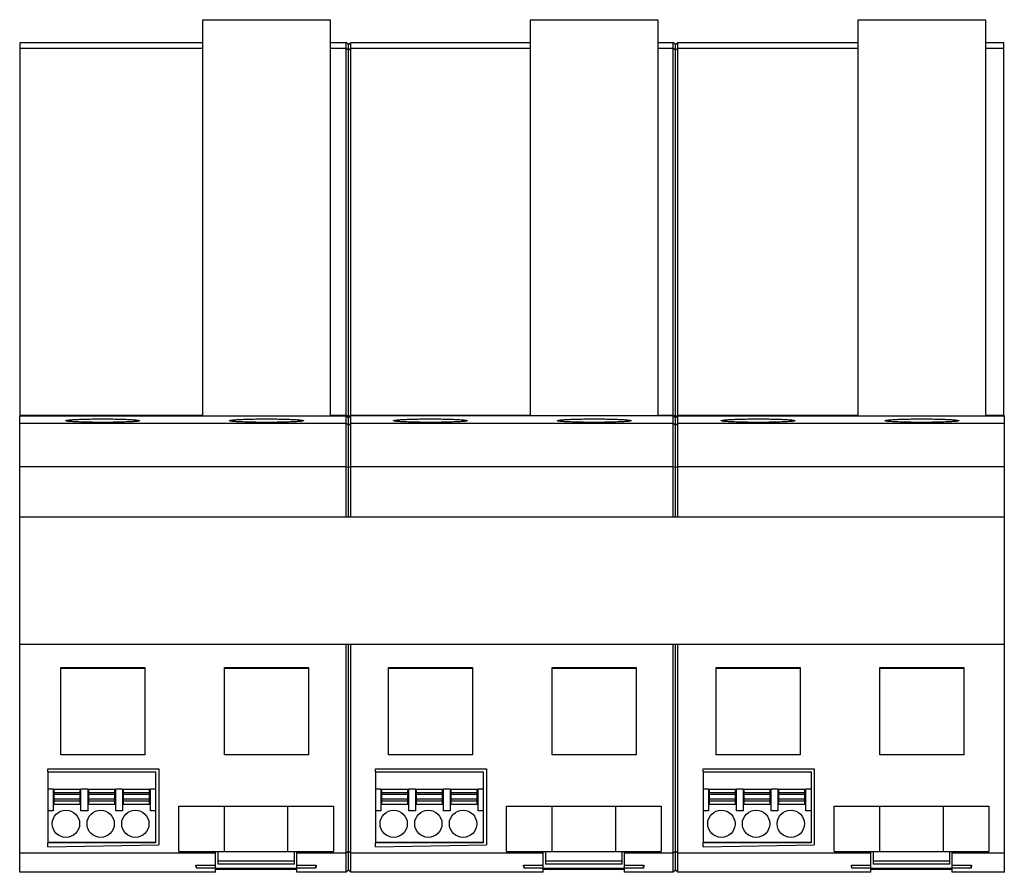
# Model space of a CAD drawing. Header units: millimetres. Extents: x 16 to 124, y 50 to 144.
import ezdxf

# ---------------------------------------------------------------- set-up
doc = ezdxf.new("R2010")
doc.units = ezdxf.units.MM
doc.header["$LTSCALE"] = 12.605544
doc.layers.get('0').update_dxf_attribs({"linetype": 'CONTINUOUS'})

msp = doc.modelspace()

# ---------------------------------------------------------------- linework, layer by layer
at = {"color": 7, "linetype": 'Continuous'}
for p, q in [((36.3, 100.48), (36.3, 144.03)), ((36.3, 144.03), (50.29, 144.03)), ((50.29, 144.03), (50.29, 100.48)), ((72.3, 100.48), (72.3, 144.03)), ((72.3, 144.03), (86.29, 144.03)), ((86.29, 144.03), (86.29, 100.48)), ((108.3, 100.48), (108.3, 144.03)), ((108.3, 144.03), (122.29, 144.03)), ((122.29, 144.03), (122.29, 100.48)), ((16.23, 100.49), (16.23, 141.52)), ((16.23, 141.52), (36.3, 141.52)), ((36.3, 140.87), (16.23, 140.87)), ((50.29, 141.52), (52.04, 141.52)), ((52.04, 140.87), (50.29, 140.87)), ((52.04, 100.49), (52.04, 141.52)), ((52.29, 141.31), (52.04, 141.52)), ((52.29, 140.67), (52.04, 140.87)), ((52.29, 141.31), (52.54, 141.52)), ((52.29, 100.28), (52.29, 141.31)), ((52.54, 140.87), (52.29, 140.67)), ((52.54, 100.49), (52.54, 141.52)), ((52.54, 141.52), (72.3, 141.52)), ((72.3, 140.87), (52.54, 140.87)), ((86.29, 141.52), (87.98, 141.52)), ((87.98, 140.87), (86.29, 140.87)), ((87.98, 100.49), (87.98, 141.52)), ((88.23, 141.31), (87.98, 141.52)), ((88.23, 140.67), (87.98, 140.87)), ((88.23, 141.31), (88.48, 141.52)), ((88.23, 100.28), (88.23, 141.31)), ((88.48, 140.87), (88.23, 140.67)), ((88.48, 100.49), (88.48, 141.52)), ((88.48, 141.52), (108.3, 141.52)), ((108.3, 140.87), (88.48, 140.87)), ((122.29, 141.52), (124.3, 141.52)), ((124.3, 140.87), (122.29, 140.87)), ((124.3, 100.49), (124.3, 141.52)), ((16.18, 50.3), (16.18, 100.48)), ((16.18, 100.48), (52.04, 100.48)), ((52.04, 99.63), (16.18, 99.63)), ((36.3, 100.53), (16.23, 100.53)), ((36.3, 100.49), (16.23, 100.49)), ((52.04, 100.53), (50.29, 100.53)), ((52.04, 100.49), (50.29, 100.49)), ((52.04, 100.49), (52.29, 100.28)), ((52.04, 89.34), (52.04, 100.48)), ((52.29, 100.27), (52.04, 100.48)), ((52.29, 99.42), (52.04, 99.63)), ((52.29, 100.33), (52.07, 100.51)), ((52.52, 100.51), (52.29, 100.33)), ((52.29, 100.28), (52.54, 100.49)), ((52.54, 100.48), (52.29, 100.27)), ((52.29, 89.34), (52.29, 100.27)), ((52.54, 99.63), (52.29, 99.42)), ((72.3, 100.53), (52.54, 100.53)), ((72.3, 100.49), (52.54, 100.49)), ((52.54, 89.34), (52.54, 100.48)), ((87.98, 100.48), (52.54, 100.48)), ((87.98, 99.63), (52.54, 99.63)), ((87.98, 100.53), (86.29, 100.53)), ((87.98, 100.49), (86.29, 100.49)), ((87.98, 100.49), (88.23, 100.28)), ((88.23, 100.27), (87.98, 100.48)), ((87.98, 89.34), (87.98, 100.48)), ((88.23, 99.42), (87.98, 99.63)), ((88.23, 100.33), (88, 100.51)), ((88.45, 100.51), (88.23, 100.33)), ((88.23, 100.28), (88.48, 100.49)), ((88.48, 100.48), (88.23, 100.27)), ((88.23, 89.34), (88.23, 100.27)), ((88.48, 99.63), (88.23, 99.42)), ((88.47, 89.34), (88.48, 100.48)), ((108.3, 100.53), (88.48, 100.53)), ((108.3, 100.49), (88.48, 100.49)), ((88.48, 100.48), (124.35, 100.48)), ((124.35, 99.63), (88.48, 99.63)), ((124.3, 100.53), (122.29, 100.53)), ((124.3, 100.49), (122.29, 100.49)), ((124.35, 50.3), (124.35, 100.48)), ((52.04, 94.88), (16.18, 94.88)), ((52.29, 94.8), (52.04, 94.88)), ((52.54, 94.88), (52.29, 94.8)), ((87.98, 94.88), (52.54, 94.88)), ((88.23, 94.8), (87.98, 94.88)), ((88.48, 94.88), (88.23, 94.8)), ((124.35, 94.88), (88.48, 94.88)), ((124.35, 89.34), (16.18, 89.34)), ((124.35, 75.34), (16.18, 75.34)), ((52.04, 50.3), (52.04, 75.34)), ((52.29, 50.52), (52.29, 75.34)), ((52.54, 50.3), (52.54, 75.34)), ((87.98, 50.3), (87.98, 75.34)), ((88.23, 50.52), (88.23, 75.34)), ((88.48, 50.3), (88.48, 75.34)), ((20.68, 63.23), (20.68, 72.8)), ((20.68, 72.8), (29.91, 72.8)), ((20.68, 72.74), (29.91, 72.74)), ((29.91, 72.8), (29.91, 63.23)), ((38.68, 63.23), (38.68, 72.8)), ((38.68, 72.8), (47.91, 72.8)), ((38.68, 72.74), (47.91, 72.74)), ((47.91, 72.8), (47.91, 63.23)), ((56.68, 72.8), (65.91, 72.8)), ((56.68, 63.23), (56.68, 72.8)), ((56.68, 72.74), (65.91, 72.74)), ((65.91, 72.8), (65.91, 63.23)), ((74.68, 72.8), (83.91, 72.8)), ((74.68, 63.23), (74.68, 72.8)), ((74.68, 72.74), (83.91, 72.74)), ((83.91, 72.8), (83.91, 63.23)), ((92.68, 72.8), (101.91, 72.8)), ((92.68, 63.23), (92.68, 72.8)), ((92.68, 72.74), (101.91, 72.74)), ((101.91, 72.8), (101.91, 63.23)), ((110.68, 72.8), (119.91, 72.8)), ((110.68, 63.23), (110.68, 72.8)), ((110.68, 72.74), (119.91, 72.74)), ((119.91, 72.8), (119.91, 63.23)), ((29.91, 63.23), (20.68, 63.23)), ((47.91, 63.23), (38.68, 63.23)), ((65.91, 63.23), (56.68, 63.23)), ((83.91, 63.23), (74.68, 63.23)), ((101.91, 63.23), (92.68, 63.23)), ((119.91, 63.23), (110.68, 63.23)), ((19.28, 61.34), (19.28, 61.68)), ((19.28, 61.68), (31.46, 61.68)), ((31.46, 61.68), (31.46, 53.32)), ((55.28, 61.68), (67.46, 61.68)), ((55.28, 61.34), (55.28, 61.68)), ((67.46, 61.68), (67.46, 53.32)), ((91.28, 61.68), (103.46, 61.68)), ((91.28, 61.34), (91.28, 61.68)), ((103.46, 61.68), (103.46, 53.32)), ((19.29, 57.07), (19.29, 61.34)), ((19.29, 61.34), (31.11, 61.34)), ((31.11, 61.34), (31.11, 57.07)), ((55.29, 61.34), (67.11, 61.34)), ((55.29, 57.07), (55.29, 61.34)), ((67.11, 61.34), (67.11, 57.07)), ((91.29, 61.34), (103.11, 61.34)), ((91.29, 57.07), (91.29, 61.34)), ((103.11, 61.34), (103.11, 57.07)), ((19.29, 59.49), (19.86, 59.49)), ((19.86, 59.49), (19.86, 57.07)), ((19.96, 57.74), (19.96, 59.44)), ((19.96, 59.44), (22.81, 59.44)), ((22.81, 59.05), (19.96, 59.05)), ((22.81, 58.85), (19.96, 58.85)), ((22.81, 57.74), (22.81, 59.44)), ((22.91, 57.07), (22.91, 59.49)), ((22.91, 59.49), (23.67, 59.49)), ((23.67, 59.49), (23.67, 57.07)), ((23.77, 57.74), (23.77, 59.44)), ((23.77, 59.44), (26.62, 59.44)), ((26.62, 59.05), (23.77, 59.05)), ((26.62, 58.85), (23.77, 58.85)), ((26.62, 57.74), (26.62, 59.44)), ((26.72, 57.07), (26.72, 59.49)), ((26.72, 59.49), (27.48, 59.49)), ((27.48, 59.49), (27.48, 57.07)), ((27.58, 57.74), (27.58, 59.44)), ((27.58, 59.44), (30.43, 59.44)), ((30.43, 59.05), (27.58, 59.05)), ((30.43, 58.85), (27.58, 58.85)), ((30.43, 57.74), (30.43, 59.44)), ((30.53, 57.07), (30.53, 59.49)), ((30.53, 59.49), (31.11, 59.49)), ((55.29, 59.49), (55.86, 59.49)), ((55.86, 59.49), (55.86, 57.07)), ((55.96, 59.44), (58.81, 59.44)), ((55.96, 57.74), (55.96, 59.44)), ((58.81, 59.05), (55.96, 59.05)), ((58.81, 58.85), (55.96, 58.85)), ((58.81, 57.74), (58.81, 59.44)), ((58.91, 59.49), (59.67, 59.49)), ((58.91, 57.07), (58.91, 59.49)), ((59.67, 59.49), (59.67, 57.07)), ((59.77, 59.44), (62.62, 59.44)), ((59.77, 57.74), (59.77, 59.44)), ((62.62, 59.05), (59.77, 59.05)), ((62.62, 58.85), (59.77, 58.85)), ((62.62, 57.74), (62.62, 59.44)), ((62.72, 59.49), (63.48, 59.49)), ((62.72, 57.07), (62.72, 59.49)), ((63.48, 59.49), (63.48, 57.07)), ((63.58, 59.44), (66.43, 59.44)), ((63.58, 57.74), (63.58, 59.44)), ((66.43, 59.05), (63.58, 59.05)), ((66.43, 58.85), (63.58, 58.85)), ((66.43, 57.74), (66.43, 59.44)), ((66.53, 59.49), (67.11, 59.49)), ((66.53, 57.07), (66.53, 59.49)), ((91.29, 59.49), (91.86, 59.49)), ((91.86, 59.49), (91.86, 57.07)), ((91.96, 59.44), (94.81, 59.44)), ((91.96, 57.74), (91.96, 59.44)), ((94.81, 59.05), (91.96, 59.05)), ((94.81, 58.85), (91.96, 58.85)), ((94.81, 57.74), (94.81, 59.44)), ((94.91, 59.49), (95.67, 59.49)), ((94.91, 57.07), (94.91, 59.49)), ((95.67, 59.49), (95.67, 57.07)), ((95.77, 59.44), (98.62, 59.44)), ((95.77, 57.74), (95.77, 59.44)), ((98.62, 59.05), (95.77, 59.05)), ((98.62, 58.85), (95.77, 58.85)), ((98.62, 57.74), (98.62, 59.44)), ((98.72, 59.49), (99.48, 59.49)), ((98.72, 57.07), (98.72, 59.49)), ((99.48, 59.49), (99.48, 57.07)), ((99.58, 59.44), (102.43, 59.44)), ((99.58, 57.74), (99.58, 59.44)), ((102.43, 59.05), (99.58, 59.05)), ((102.43, 58.85), (99.58, 58.85)), ((102.43, 57.74), (102.43, 59.44)), ((102.53, 59.49), (103.11, 59.49)), ((102.53, 57.07), (102.53, 59.49)), ((22.81, 58.33), (19.96, 58.33)), ((22.81, 58.12), (19.96, 58.12)), ((22.81, 57.74), (19.96, 57.74)), ((26.62, 58.33), (23.77, 58.33)), ((26.62, 58.12), (23.77, 58.12)), ((26.62, 57.74), (23.77, 57.74)), ((30.43, 58.33), (27.58, 58.33)), ((30.43, 58.12), (27.58, 58.12)), ((30.43, 57.74), (27.58, 57.74)), ((33.65, 57.58), (50.65, 57.58)), ((33.65, 52.58), (33.65, 57.58)), ((38.65, 57.58), (38.65, 52.58)), ((45.65, 52.58), (45.65, 57.58)), ((50.65, 57.58), (50.65, 52.58)), ((58.81, 58.33), (55.96, 58.33)), ((58.81, 58.12), (55.96, 58.12)), ((58.81, 57.74), (55.96, 57.74)), ((62.62, 58.33), (59.77, 58.33)), ((62.62, 58.12), (59.77, 58.12)), ((62.62, 57.74), (59.77, 57.74)), ((66.43, 58.33), (63.58, 58.33)), ((66.43, 58.12), (63.58, 58.12)), ((66.43, 57.74), (63.58, 57.74)), ((69.65, 57.58), (86.65, 57.58)), ((69.65, 52.58), (69.65, 57.58)), ((74.65, 57.58), (74.65, 52.58)), ((81.65, 52.58), (81.65, 57.58)), ((86.65, 57.58), (86.65, 52.58)), ((94.81, 58.33), (91.96, 58.33)), ((94.81, 58.12), (91.96, 58.12)), ((94.81, 57.74), (91.96, 57.74)), ((98.62, 58.33), (95.77, 58.33)), ((98.62, 58.12), (95.77, 58.12)), ((98.62, 57.74), (95.77, 57.74)), ((102.43, 58.33), (99.58, 58.33)), ((102.43, 58.12), (99.58, 58.12)), ((102.43, 57.74), (99.58, 57.74)), ((105.65, 57.58), (122.65, 57.58)), ((105.65, 52.58), (105.65, 57.58)), ((110.65, 57.58), (110.65, 52.58)), ((117.65, 52.58), (117.65, 57.58)), ((122.65, 57.58), (122.65, 52.58)), ((19.29, 53.55), (19.29, 57.07)), ((19.86, 57.07), (19.29, 57.07)), ((23.67, 57.07), (22.91, 57.07)), ((27.48, 57.07), (26.72, 57.07)), ((31.11, 57.07), (30.53, 57.07)), ((31.11, 57.07), (31.11, 53.55)), ((55.86, 57.07), (55.29, 57.07)), ((55.29, 53.55), (55.29, 57.07)), ((59.67, 57.07), (58.91, 57.07)), ((63.48, 57.07), (62.72, 57.07)), ((67.11, 57.07), (66.53, 57.07)), ((67.11, 57.07), (67.11, 53.55)), ((91.86, 57.07), (91.29, 57.07)), ((91.29, 53.55), (91.29, 57.07)), ((95.67, 57.07), (94.91, 57.07)), ((99.48, 57.07), (98.72, 57.07)), ((103.11, 57.07), (102.53, 57.07)), ((103.11, 57.07), (103.11, 53.55)), ((19.28, 53.11), (19.28, 53.55)), ((31.11, 53.55), (19.28, 53.55)), ((19.28, 53.11), (31.46, 53.32)), ((31.11, 53.59), (19.29, 53.59)), ((67.11, 53.55), (55.28, 53.55)), ((55.28, 53.11), (55.28, 53.55)), ((55.28, 53.11), (67.46, 53.32)), ((67.11, 53.59), (55.29, 53.59)), ((103.11, 53.55), (91.28, 53.55)), ((91.28, 53.11), (91.28, 53.55)), ((91.28, 53.11), (103.46, 53.32)), ((103.11, 53.59), (91.29, 53.59)), ((37.68, 52.4), (16.18, 52.4)), ((33.65, 52.58), (50.65, 52.58)), ((37.68, 50.3), (37.68, 52.58)), ((37.95, 52.58), (37.95, 51.2)), ((46.35, 51.2), (46.35, 52.58)), ((46.61, 50.3), (46.61, 52.58)), ((52.04, 52.4), (46.61, 52.4)), ((52.29, 52.59), (52.04, 52.4)), ((52.54, 52.4), (52.29, 52.59)), ((73.68, 52.4), (52.54, 52.4)), ((69.65, 52.58), (86.65, 52.58)), ((73.68, 50.3), (73.68, 52.58)), ((73.95, 52.58), (73.95, 51.2)), ((82.35, 51.2), (82.35, 52.58)), ((82.61, 50.3), (82.61, 52.58)), ((87.98, 52.4), (82.61, 52.4)), ((88.23, 52.59), (87.98, 52.4)), ((88.48, 52.4), (88.23, 52.59)), ((109.68, 52.4), (88.48, 52.4)), ((105.65, 52.58), (122.65, 52.58)), ((109.68, 50.3), (109.68, 52.58)), ((109.95, 52.58), (109.95, 51.2)), ((118.35, 51.2), (118.35, 52.58)), ((118.61, 50.3), (118.61, 52.58)), ((124.35, 52.4), (118.61, 52.4)), ((35.54, 51.08), (37.68, 51.08)), ((35.6, 50.77), (35.54, 51.08)), ((35.6, 50.77), (35.6, 51.08)), ((46.35, 51.51), (37.95, 51.51)), ((46.35, 51.2), (37.95, 51.2)), ((46.61, 51.08), (48.75, 51.08)), ((48.7, 50.77), (48.7, 51.08)), ((48.75, 51.08), (48.7, 50.77)), ((71.54, 51.08), (73.68, 51.08)), ((71.6, 50.77), (71.54, 51.08)), ((71.6, 50.77), (71.6, 51.08)), ((82.35, 51.51), (73.95, 51.51)), ((82.35, 51.2), (73.95, 51.2)), ((82.61, 51.08), (84.75, 51.08)), ((84.7, 50.77), (84.7, 51.08)), ((84.75, 51.08), (84.7, 50.77)), ((107.54, 51.08), (109.68, 51.08)), ((107.6, 50.77), (107.54, 51.08)), ((107.6, 50.77), (107.6, 51.08)), ((118.35, 51.51), (109.95, 51.51)), ((118.35, 51.2), (109.95, 51.2)), ((118.61, 51.08), (120.75, 51.08)), ((120.7, 50.77), (120.7, 51.08)), ((120.75, 51.08), (120.7, 50.77)), ((37.68, 50.3), (16.18, 50.3)), ((37.68, 50.77), (35.6, 50.77)), ((46.61, 50.73), (37.68, 50.73)), ((46.61, 50.6), (37.68, 50.6)), ((48.7, 50.77), (46.61, 50.77)), ((52.04, 50.3), (46.61, 50.3)), ((52.29, 50.52), (52.04, 50.3)), ((52.54, 50.3), (52.29, 50.52)), ((73.68, 50.3), (52.54, 50.3)), ((73.68, 50.77), (71.6, 50.77)), ((82.61, 50.73), (73.68, 50.73)), ((82.61, 50.6), (73.68, 50.6)), ((84.7, 50.77), (82.61, 50.77)), ((87.98, 50.3), (82.61, 50.3)), ((88.23, 50.52), (87.98, 50.3)), ((88.48, 50.3), (88.23, 50.52)), ((109.68, 50.3), (88.48, 50.3)), ((109.68, 50.77), (107.6, 50.77)), ((118.61, 50.73), (109.68, 50.73)), ((118.61, 50.6), (109.68, 50.6)), ((120.7, 50.77), (118.61, 50.77)), ((124.35, 50.3), (118.61, 50.3))]:
    msp.add_line(p, q, dxfattribs=at)
for centre in [(21.26, 55.64), (25.07, 55.64), (28.88, 55.64), (57.26, 55.64), (61.07, 55.64), (64.88, 55.64), (93.26, 55.64), (97.07, 55.64), (100.88, 55.64)]:
    msp.add_circle(centre, 1.5, dxfattribs=at)
for points in [[(21.24, 99.95), (21.24, 99.95), (21.25, 99.96), (21.28, 99.97), (21.33, 99.99), (21.43, 100.01), (21.56, 100.02), (21.73, 100.04), (21.94, 100.06), (22.17, 100.07), (22.54, 100.09), (23.07, 100.11), (23.76, 100.13), (24.51, 100.14), (25.29, 100.14), (26.07, 100.14), (26.82, 100.13), (27.51, 100.11), (28.04, 100.09), (28.41, 100.07), (28.65, 100.06), (28.85, 100.04), (29.02, 100.02), (29.16, 100.01), (29.25, 99.99), (29.31, 99.97), (29.34, 99.96), (29.34, 99.95), (29.34, 99.95)], [(29.34, 99.95), (29.34, 99.94), (29.34, 99.94), (29.31, 99.92), (29.25, 99.91), (29.16, 99.89), (29.02, 99.87), (28.85, 99.86), (28.65, 99.84), (28.41, 99.83), (28.04, 99.81), (27.52, 99.79), (26.82, 99.77), (26.07, 99.76), (25.29, 99.75), (24.51, 99.76), (23.76, 99.77), (23.07, 99.79), (22.54, 99.81), (22.17, 99.83), (21.94, 99.84), (21.73, 99.86), (21.56, 99.87), (21.43, 99.89), (21.33, 99.91), (21.28, 99.92), (21.25, 99.94), (21.24, 99.94), (21.24, 99.95)], [(39.24, 99.95), (39.24, 99.95), (39.25, 99.96), (39.28, 99.97), (39.33, 99.99), (39.43, 100.01), (39.56, 100.02), (39.73, 100.04), (39.94, 100.06), (40.17, 100.07), (40.54, 100.09), (41.07, 100.11), (41.76, 100.13), (42.51, 100.14), (43.29, 100.14), (44.07, 100.14), (44.82, 100.13), (45.52, 100.11), (46.04, 100.09), (46.41, 100.07), (46.65, 100.06), (46.85, 100.04), (47.02, 100.02), (47.16, 100.01), (47.25, 99.99), (47.31, 99.97), (47.34, 99.96), (47.34, 99.95), (47.34, 99.95)], [(47.34, 99.95), (47.34, 99.94), (47.34, 99.94), (47.31, 99.92), (47.25, 99.91), (47.16, 99.89), (47.02, 99.87), (46.85, 99.86), (46.65, 99.84), (46.41, 99.83), (46.04, 99.81), (45.52, 99.79), (44.82, 99.77), (44.07, 99.76), (43.29, 99.75), (42.51, 99.76), (41.76, 99.77), (41.07, 99.79), (40.54, 99.81), (40.17, 99.83), (39.94, 99.84), (39.73, 99.86), (39.56, 99.87), (39.43, 99.89), (39.33, 99.91), (39.28, 99.92), (39.25, 99.94), (39.24, 99.94), (39.24, 99.95)], [(57.25, 99.95), (57.25, 99.95), (57.25, 99.96), (57.28, 99.97), (57.34, 99.99), (57.43, 100.01), (57.57, 100.02), (57.74, 100.04), (57.94, 100.06), (58.17, 100.07), (58.55, 100.09), (59.07, 100.11), (59.77, 100.13), (60.52, 100.14), (61.3, 100.14), (62.08, 100.14), (62.83, 100.13), (63.52, 100.11), (64.04, 100.09), (64.42, 100.07), (64.65, 100.06), (64.86, 100.04), (65.03, 100.02), (65.16, 100.01), (65.26, 99.99), (65.31, 99.97), (65.34, 99.96), (65.35, 99.95), (65.35, 99.95)], [(65.35, 99.95), (65.35, 99.94), (65.34, 99.94), (65.31, 99.92), (65.26, 99.91), (65.16, 99.89), (65.03, 99.87), (64.86, 99.86), (64.65, 99.84), (64.42, 99.83), (64.04, 99.81), (63.52, 99.79), (62.83, 99.77), (62.08, 99.76), (61.3, 99.75), (60.52, 99.76), (59.77, 99.77), (59.07, 99.79), (58.55, 99.81), (58.17, 99.83), (57.94, 99.84), (57.74, 99.86), (57.57, 99.87), (57.43, 99.89), (57.34, 99.91), (57.28, 99.92), (57.25, 99.94), (57.25, 99.94), (57.25, 99.95)], [(75.24, 99.95), (75.24, 99.95), (75.25, 99.96), (75.27, 99.97), (75.33, 99.99), (75.43, 100.01), (75.56, 100.02), (75.73, 100.04), (75.93, 100.06), (76.17, 100.07), (76.54, 100.09), (77.07, 100.11), (77.76, 100.13), (78.51, 100.14), (79.29, 100.14), (80.07, 100.14), (80.82, 100.13), (81.51, 100.11), (82.04, 100.09), (82.41, 100.07), (82.65, 100.06), (82.85, 100.04), (83.02, 100.02), (83.15, 100.01), (83.25, 99.99), (83.31, 99.97), (83.33, 99.96), (83.34, 99.95), (83.34, 99.95)], [(83.34, 99.95), (83.34, 99.94), (83.33, 99.94), (83.31, 99.92), (83.25, 99.91), (83.15, 99.89), (83.02, 99.87), (82.85, 99.86), (82.65, 99.84), (82.41, 99.82), (82.04, 99.81), (81.51, 99.79), (80.82, 99.77), (80.07, 99.76), (79.29, 99.75), (78.51, 99.76), (77.76, 99.77), (77.07, 99.79), (76.54, 99.81), (76.17, 99.82), (75.93, 99.84), (75.73, 99.86), (75.56, 99.87), (75.43, 99.89), (75.33, 99.91), (75.27, 99.92), (75.25, 99.94), (75.24, 99.94), (75.24, 99.95)], [(93.25, 99.95), (93.25, 99.95), (93.25, 99.96), (93.28, 99.97), (93.34, 99.99), (93.43, 100.01), (93.57, 100.02), (93.74, 100.04), (93.94, 100.06), (94.17, 100.07), (94.55, 100.09), (95.07, 100.11), (95.76, 100.13), (96.52, 100.14), (97.3, 100.14), (98.08, 100.14), (98.83, 100.13), (99.52, 100.11), (100.04, 100.09), (100.42, 100.07), (100.65, 100.06), (100.86, 100.04), (101.02, 100.02), (101.16, 100.01), (101.25, 99.99), (101.31, 99.97), (101.34, 99.96), (101.34, 99.95), (101.34, 99.95)], [(101.34, 99.95), (101.34, 99.94), (101.34, 99.94), (101.31, 99.92), (101.25, 99.91), (101.16, 99.89), (101.02, 99.87), (100.86, 99.86), (100.65, 99.84), (100.42, 99.83), (100.04, 99.81), (99.52, 99.79), (98.83, 99.77), (98.08, 99.76), (97.3, 99.75), (96.52, 99.76), (95.77, 99.77), (95.07, 99.79), (94.55, 99.81), (94.17, 99.83), (93.94, 99.84), (93.74, 99.86), (93.57, 99.87), (93.43, 99.89), (93.34, 99.91), (93.28, 99.92), (93.25, 99.94), (93.25, 99.94), (93.25, 99.95)], [(111.25, 99.95), (111.25, 99.95), (111.25, 99.96), (111.28, 99.97), (111.34, 99.99), (111.43, 100.01), (111.57, 100.02), (111.74, 100.04), (111.94, 100.06), (112.17, 100.07), (112.55, 100.09), (113.07, 100.11), (113.76, 100.13), (114.52, 100.14), (115.3, 100.14), (116.08, 100.14), (116.83, 100.13), (117.52, 100.11), (118.04, 100.09), (118.42, 100.07), (118.65, 100.06), (118.86, 100.04), (119.02, 100.02), (119.16, 100.01), (119.25, 99.99), (119.31, 99.97), (119.34, 99.96), (119.34, 99.95), (119.34, 99.95)], [(119.34, 99.95), (119.34, 99.94), (119.34, 99.94), (119.31, 99.92), (119.25, 99.91), (119.16, 99.89), (119.02, 99.87), (118.86, 99.86), (118.65, 99.84), (118.42, 99.83), (118.04, 99.81), (117.52, 99.79), (116.83, 99.77), (116.08, 99.76), (115.3, 99.75), (114.52, 99.76), (113.77, 99.77), (113.07, 99.79), (112.55, 99.81), (112.17, 99.83), (111.94, 99.84), (111.74, 99.86), (111.57, 99.87), (111.43, 99.89), (111.34, 99.91), (111.28, 99.92), (111.25, 99.94), (111.25, 99.94), (111.25, 99.95)]]:
    msp.add_open_spline(points, degree=3, knots=[0, 0, 0, 0, 0.0013, 0.003427, 0.010916, 0.022965, 0.039557, 0.060538, 0.085725, 0.114879, 0.147719, 0.223219, 0.309344, 0.402796, 0.499989, 0.597181, 0.690634, 0.776763, 0.852268, 0.885112, 0.914268, 0.939458, 0.960441, 0.977034, 0.989083, 0.996572, 0.9987, 1, 1, 1, 1], dxfattribs=at)

doc.saveas('drawing.dxf')
